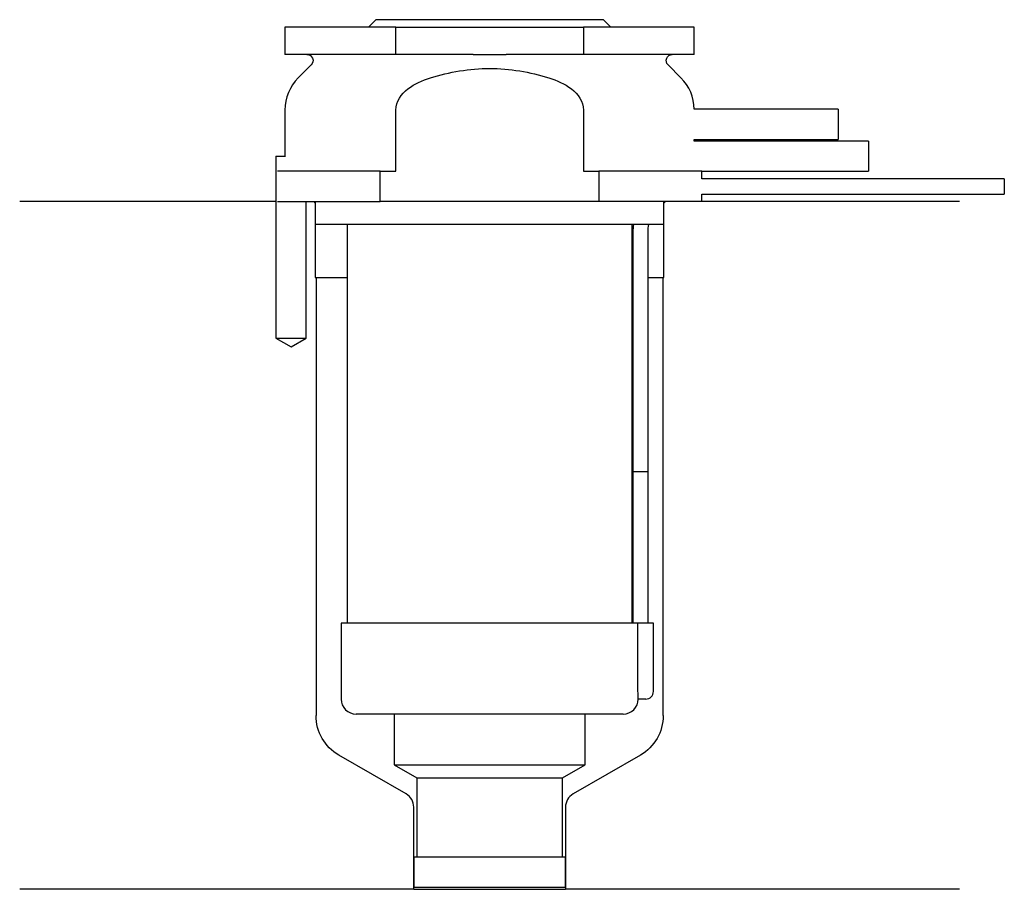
# Model space of a CAD drawing. Header units: inches. Extents: x 26.5 to 91.5, y 227 to 284.3.
import ezdxf

# ---------------------------------------------------------------- set-up
doc = ezdxf.new("R2010")
doc.units = ezdxf.units.IN
for name, color, linetype in [('201', 7, 'Continuous'), ('30', 7, 'Continuous'), ('32', 7, 'Continuous')]:
    doc.layers.add(name, color=color, linetype=linetype)

msp = doc.modelspace()

# ---------------------------------------------------------------- linework, layer by layer
at = {"layer": '201', "color": 113}
for p, q in [((43.426, 272.313), (26.526, 272.313)), ((43.426, 272.313), (43.426, 263.313)), ((45.426, 263.313), (45.426, 272.313)), ((45.926, 272.313), (46.026, 272.213)), ((46.026, 272.213), (46.026, 267.313)), ((69.026, 272.213), (69.126, 272.313)), ((69.026, 267.313), (69.026, 272.213)), ((88.526, 272.313), (71.526, 272.313)), ((46.026, 267.313), (46.076, 267.313)), ((46.076, 267.313), (46.076, 238.417)), ((46.076, 267.313), (48.126, 267.313)), ((66.925, 267.313), (66.975, 267.313)), ((67.975, 267.313), (68.976, 267.313)), ((68.976, 267.313), (69.026, 267.313)), ((68.976, 238.417), (68.976, 267.313)), ((43.426, 263.313), (44.426, 262.736)), ((44.426, 262.736), (45.426, 263.313)), ((52.021, 233.252), (47.576, 235.819)), ((67.476, 235.819), (63.031, 233.252)), ((52.521, 226.964), (52.521, 232.386)), ((62.531, 232.386), (62.531, 226.964)), ((52.521, 226.964), (26.526, 226.964)), ((52.521, 226.964), (62.531, 226.964)), ((88.526, 226.964), (62.531, 226.964))]:
    msp.add_line(p, q, dxfattribs=at)
at = {"layer": '201', "color": 113, "extrusion": (0, 0, -1)}
for centre, start, end in [((-49.076, 238.417), -60, 0), ((-65.976, 238.417), 180, 240)]:
    msp.add_arc(centre, 3, start, end, dxfattribs=at)
at = {"layer": '201', "color": 113}
for centre, start, end in [((51.521, 232.386), 0, 60), ((63.531, 232.386), 120, 180)]:
    msp.add_arc(centre, 1, start, end, dxfattribs=at)
at = {"layer": '30', "color": 113}
for p, q in [((50.026, 284.313), (49.526, 283.813)), ((65.026, 284.313), (50.026, 284.313)), ((65.526, 283.813), (65.026, 284.313)), ((51.341, 283.813), (44.026, 283.813)), ((44.026, 283.813), (44.026, 282.013)), ((51.341, 282.013), (51.341, 283.813)), ((51.341, 283.813), (63.71, 283.813)), ((63.71, 283.813), (63.71, 282.013)), ((71.026, 283.813), (63.71, 283.813)), ((71.026, 282.013), (71.026, 283.813)), ((51.341, 282.013), (44.026, 282.013)), ((56.429, 282.013), (51.341, 282.013)), ((63.71, 282.013), (58.622, 282.013)), ((71.026, 282.013), (63.71, 282.013)), ((45.758, 281.33), (44.904, 280.476)), ((70.147, 280.476), (69.293, 281.33)), ((44.026, 278.355), (44.026, 275.313)), ((51.341, 274.313), (51.341, 278.355)), ((63.71, 278.355), (63.71, 274.313)), ((71.026, 276.313), (71.026, 276.413)), ((43.426, 275.313), (44.058, 275.313)), ((43.426, 275.313), (43.426, 263.313)), ((50.314, 274.313), (43.533, 274.313)), ((50.314, 272.313), (50.314, 274.313)), ((50.314, 274.313), (51.341, 274.313)), ((63.71, 274.313), (64.737, 274.313)), ((64.737, 274.313), (64.737, 272.313)), ((71.526, 274.313), (64.737, 274.313)), ((71.526, 273.813), (71.526, 274.313)), ((91.476, 273.813), (71.526, 273.813)), ((91.476, 273.813), (91.476, 272.813)), ((71.526, 272.313), (71.526, 272.813)), ((71.526, 272.813), (91.476, 272.813)), ((43.533, 272.313), (50.314, 272.313)), ((45.426, 263.313), (45.426, 272.313)), ((46.026, 272.313), (46.026, 270.813)), ((64.737, 272.313), (50.314, 272.313)), ((71.526, 272.313), (64.737, 272.313)), ((69.026, 270.813), (69.026, 272.313)), ((69.026, 270.813), (46.026, 270.813)), ((48.126, 270.813), (48.126, 244.513)), ((66.926, 244.513), (66.926, 270.813)), ((66.976, 270.313), (66.976, 254.513)), ((67.976, 254.513), (67.976, 270.313)), ((43.426, 263.313), (45.426, 263.313)), ((66.976, 254.513), (67.976, 254.513)), ((66.976, 254.513), (67.976, 254.513)), ((66.976, 254.513), (66.976, 244.513)), ((67.976, 244.513), (67.976, 254.513)), ((67.29, 244.513), (47.726, 244.513)), ((47.726, 244.513), (47.726, 239.513)), ((68.326, 244.513), (67.29, 244.513)), ((67.29, 244.513), (67.29, 240.013)), ((68.326, 240.013), (68.326, 244.513)), ((67.826, 239.513), (67.32, 239.513)), ((66.326, 238.513), (48.726, 238.513)), ((51.226, 238.513), (51.226, 235.176)), ((63.826, 235.176), (63.826, 238.513)), ((51.226, 235.176), (63.826, 235.176)), ((51.226, 235.176), (52.721, 234.313)), ((62.331, 234.313), (63.826, 235.176)), ((52.721, 234.313), (52.721, 229.113)), ((52.721, 234.313), (62.331, 234.313)), ((62.331, 229.113), (62.331, 234.313)), ((52.521, 229.113), (52.521, 227.113)), ((52.521, 229.113), (62.531, 229.113)), ((62.531, 227.113), (62.531, 229.113)), ((52.521, 227.113), (62.531, 227.113))]:
    msp.add_line(p, q, dxfattribs=at)
at = {"layer": '30', "color": 113, "extrusion": (0, 0, -1)}
for centre, radius, start, end in [((-45.476, 281.613), 0.4, 90, 225), ((-69.576, 281.613), 0.4, -45, 90), ((-70.476, 270.313), 2.5, 0, 11.53827)]:
    msp.add_arc(centre, radius, start, end, dxfattribs=at)
at = {"layer": '30', "color": 113}
for centre, radius, start, end in [((47.026, 278.355), 3, 135, 180), ((68.026, 278.355), 3, 1.11445, 45), ((70.476, 270.313), 3.5, 171.78609, 180), ((67.826, 240.013), 0.5, -90, 0), ((48.726, 239.513), 1, 180, 270), ((66.326, 239.513), 1, -90, 0)]:
    msp.add_arc(centre, radius, start, end, dxfattribs=at)
for points, knots in [([(56.429, 282.013), (56.793, 282.013), (57.157, 282.01), (57.566, 282.01), (57.612, 282.01), (57.704, 282.01), (57.842, 282.01), (57.979, 282.011), (58.255, 282.012), (58.438, 282.013), (58.622, 282.013)], [0, 0, 0, 0, 0.5, 0.5, 0.5625, 0.5625, 0.625, 0.75, 0.75, 1, 1, 1, 1]), ([(53.614, 280.476), (54.88, 280.868), (56.199, 281.098), (58.857, 281.097), (60.172, 280.868), (61.437, 280.476)], [0, 0, 0, 0, 0.5, 0.5, 1, 1, 1, 1]), ([(51.341, 278.355), (51.341, 278.908), (51.699, 279.412), (52.573, 280.092), (53.09, 280.314), (53.614, 280.476)], [0, 0, 0, 0, 0.5, 0.5, 1, 1, 1, 1]), ([(61.437, 280.476), (61.964, 280.313), (62.479, 280.092), (63.354, 279.41), (63.71, 278.906), (63.71, 278.355)], [0, 0, 0, 0, 0.5, 0.5, 1, 1, 1, 1]), ([(67.29, 240.013), (67.29, 239.958), (67.291, 239.901), (67.294, 239.797), (67.296, 239.747), (67.301, 239.66), (67.304, 239.622), (67.31, 239.563), (67.313, 239.541), (67.315, 239.528), (67.317, 239.518), (67.319, 239.513)], [0, 0, 0, 0, 0.208628, 0.208628, 0.417496, 0.417496, 0.626503, 0.626503, 0.836751, 0.836751, 1, 1, 1, 1])]:
    msp.add_open_spline(points, degree=3, knots=knots, dxfattribs=at)
at = {"layer": '32', "color": 113}
for p, q in [((80.526, 278.413), (71.025, 278.413)), ((80.526, 278.413), (80.526, 276.413)), ((71.025, 276.413), (80.526, 276.413)), ((82.526, 276.313), (71.025, 276.313)), ((82.526, 276.313), (82.526, 274.313)), ((71.525, 274.313), (82.526, 274.313))]:
    msp.add_line(p, q, dxfattribs=at)

doc.saveas('drawing.dxf')
